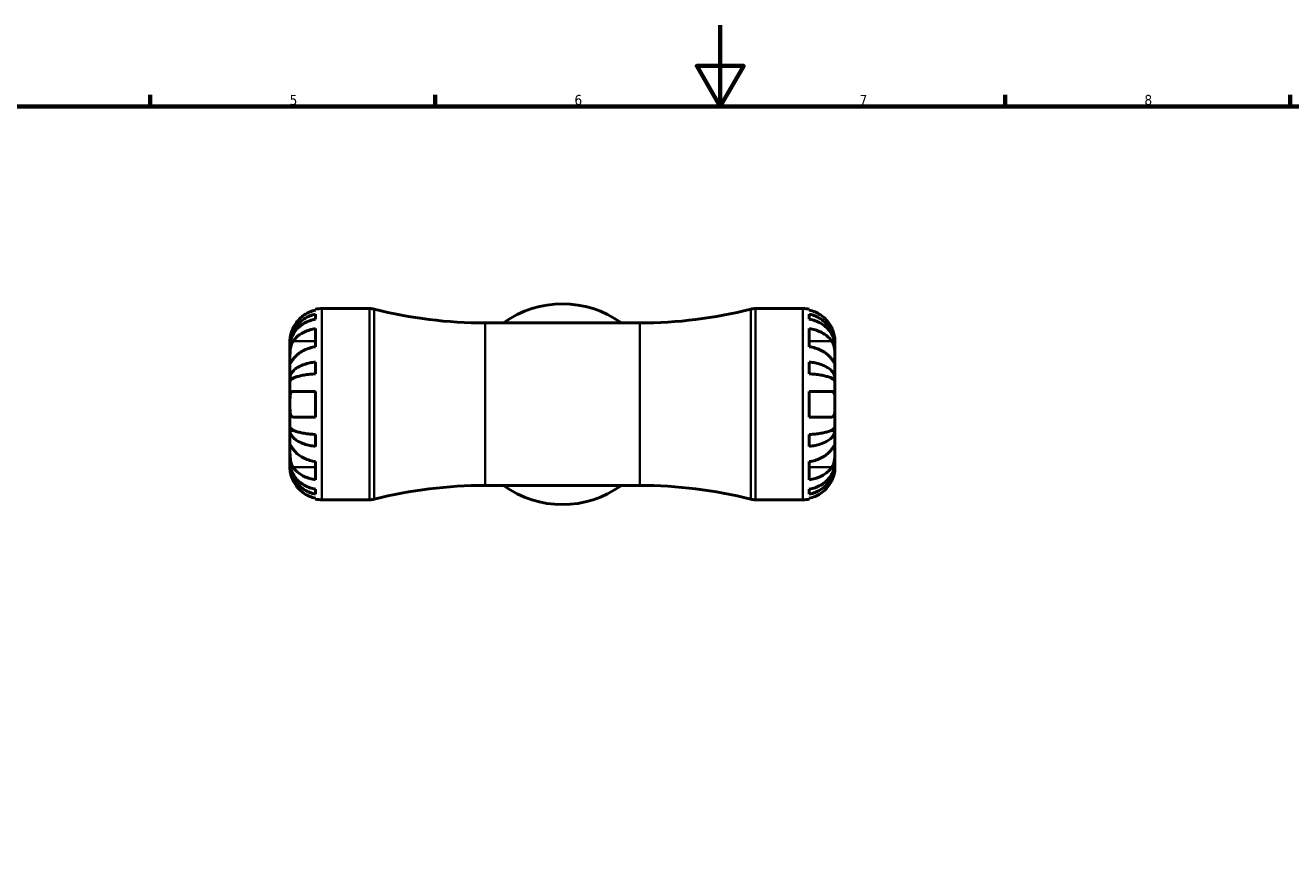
# Model space of a CAD drawing. Header units: millimetres. Extents: x 0 to 907, y 0 to 785.
# Tile 5 of 11: x 250 to 561, y 393 to 594. Entities that reach past the tile are written whole.
import ezdxf

# ---------------------------------------------------------------- set-up
doc = ezdxf.new("R2010")
doc.units = ezdxf.units.MM
for name, color, linetype, lineweight in [('Border (ISO)', 7, 'Continuous', 70), ('Visible (ISO)', 7, 'Continuous', 50), ('Visible Narrow (ISO)', 7, 'Continuous', 35)]:
    doc.layers.add(name, color=color, linetype=linetype, lineweight=lineweight)
doc.styles.add('Note Text (ISO)', font='tahoma.ttf')

# ---------------------------------------------------------------- blocks, each defined once
blk = doc.blocks.new('Borders Default Border')
at = {"layer": 'Border (ISO)'}
for p, q in [((280.33, 574), (280.33, 576.9)), ((350.42, 574), (350.42, 576.9)), ((490.58, 574), (490.58, 576.9)), ((560.67, 574), (560.67, 576.9))]:
    blk.add_line(p, q, dxfattribs=at)
at = {"layer": 'Border (ISO)', "flags": 128}
for points in [[(420.5, 594), (420.5, 574), (414.73, 584), (426.27, 584), (420.5, 574)], [(20, 20), (20, 574), (821, 574), (821, 20), (20, 20)]]:
    blk.add_lwpolyline(points, dxfattribs=at)
at = {"layer": 'Border (ISO)', "color": 232, "true_color": 0xca0064, "char_height": 2.5, "attachment_point": 7, "style": 'Note Text (ISO)'}
for s, insert in [('5', (314.64, 574.35)), ('6', (384.66, 574.35)), ('7', (454.77, 574.4)), ('8', (524.81, 574.34))]:
    blk.add_mtext(s, dxfattribs=dict(at, insert=insert))

msp = doc.modelspace()

# ---------------------------------------------------------------- linework, layer by layer
at = {"layer": 'Visible (ISO)'}
for p, q in [((321, 523.96), (321, 524.173)), ((321, 521.743), (321, 522.951)), ((322.575, 524.333), (334.271, 524.333)), ((429.128, 524.333), (440.825, 524.333)), ((442.4, 524.173), (442.4, 523.96)), ((442.4, 522.951), (442.4, 521.743)), ((362.7, 520.808), (400.7, 520.808)), ((321, 514.959), (321, 519.413)), ((442.4, 519.413), (442.4, 514.959)), ((314.7, 515.452), (314.7, 516.458)), ((314.7, 515.452), (314.712, 515.452)), ((314.7, 515.069), (314.7, 515.452)), ((314.7, 511.881), (314.7, 515.069)), ((448.7, 515.452), (448.687, 515.452)), ((448.7, 515.452), (448.7, 516.458)), ((448.7, 515.069), (448.7, 515.452)), ((448.7, 511.881), (448.7, 515.069)), ((314.7, 507.271), (314.7, 511.881)), ((321, 508.286), (321, 511.202)), ((442.4, 511.202), (442.4, 508.286)), ((448.7, 507.271), (448.7, 511.881)), ((314.7, 507.271), (315.608, 507.271)), ((314.7, 506.347), (314.7, 507.271)), ((448.7, 507.271), (447.791, 507.271)), ((448.7, 506.347), (448.7, 507.271)), ((314.7, 500.833), (314.7, 506.347)), ((448.7, 500.833), (448.7, 506.347)), ((321, 497.683), (321, 503.983)), ((442.4, 503.983), (442.4, 497.683)), ((314.7, 495.318), (314.7, 500.833)), ((448.7, 495.318), (448.7, 500.833)), ((314.7, 494.394), (314.7, 495.318)), ((448.7, 494.394), (448.7, 495.318)), ((314.7, 489.784), (314.7, 494.394)), ((314.7, 494.394), (315.608, 494.394)), ((321, 490.463), (321, 493.379)), ((442.4, 493.379), (442.4, 490.463)), ((448.7, 494.394), (447.791, 494.394)), ((448.7, 489.784), (448.7, 494.394)), ((314.7, 486.596), (314.7, 489.784)), ((448.7, 486.596), (448.7, 489.784)), ((314.7, 486.213), (314.7, 486.596)), ((314.7, 485.208), (314.7, 486.213)), ((314.7, 486.213), (314.712, 486.213)), ((321, 482.252), (321, 486.706)), ((442.4, 486.706), (442.4, 482.252)), ((448.7, 486.213), (448.687, 486.213)), ((448.7, 486.213), (448.7, 486.596)), ((448.7, 485.208), (448.7, 486.213)), ((321, 478.714), (321, 479.922)), ((362.7, 480.858), (400.7, 480.858)), ((442.4, 479.922), (442.4, 478.714)), ((321, 477.492), (321, 477.705)), ((322.575, 477.333), (334.271, 477.333)), ((429.128, 477.333), (440.825, 477.333)), ((442.4, 477.705), (442.4, 477.492))]:
    msp.add_line(p, q, dxfattribs=at)
for centre, radius, start, end in [((322.575, 516.458), 7.875, 90, 101.53696), ((334.271, 519.633), 4.7, 75.86352, 90), ((362.7, 632.508), 111.701, 255.86352, 270), ((381.7, 500.833), 24.675, 54.04943, 125.95057), ((400.7, 632.508), 111.701, 270, 284.13648), ((429.128, 519.633), 4.7, 90, 104.13648), ((440.825, 516.458), 7.875, 78.46304, 90), ((362.7, 369.157), 111.701, 90, 104.13648), ((381.7, 500.833), 24.675, 234.04943, 305.95057), ((400.7, 369.157), 111.701, 75.86352, 90), ((322.575, 485.208), 7.875, 258.46304, 270), ((334.271, 482.033), 4.7, 270, 284.13648), ((429.128, 482.033), 4.7, 255.86352, 270), ((440.825, 485.208), 7.875, 270, 281.53696)]:
    msp.add_arc(centre, radius, start, end, dxfattribs=at)
for points, knots in [([(314.7, 515.452), (314.7, 515.926), (314.748, 516.443), (314.955, 517.456), (315.114, 517.951), (315.487, 518.825), (315.735, 519.283), (316.324, 520.139), (316.666, 520.537), (317.354, 521.203), (317.763, 521.534), (318.644, 522.105), (319.115, 522.345), (320.001, 522.701), (320.495, 522.851), (321, 522.951)], [3.5133937, 3.5133937, 3.5133937, 3.5133937, 3.6601181, 3.6601181, 3.8068425, 3.8068425, 3.9529976, 3.9529976, 4.0991526, 4.0991526, 4.2449679, 4.2449679, 4.3907831, 4.3907831, 4.5326305, 4.5326305, 4.5326305, 4.5326305]), ([(321, 523.96), (320.498, 523.856), (320.007, 523.701), (319.124, 523.334), (318.653, 523.085), (317.772, 522.494), (317.364, 522.151), (316.675, 521.458), (316.332, 521.044), (315.824, 520.277), (315.635, 519.941), (315.477, 519.608)], [0.14941001, 0.14941001, 0.14941001, 0.14941001, 0.29044502, 0.29044502, 0.43634177, 0.43634177, 0.58223851, 0.58223851, 0.72934673, 0.72934673, 0.83526259, 0.83526259, 0.83526259, 0.83526259]), ([(447.922, 519.608), (447.764, 519.941), (447.575, 520.277), (447.067, 521.044), (446.724, 521.458), (446.035, 522.151), (445.627, 522.494), (444.747, 523.085), (444.275, 523.334), (443.392, 523.701), (442.902, 523.856), (442.4, 523.96)], [3.89239507, 3.89239507, 3.89239507, 3.89239507, 3.99831093, 3.99831093, 4.14541915, 4.14541915, 4.2913159, 4.2913159, 4.43721264, 4.43721264, 4.57824766, 4.57824766, 4.57824766, 4.57824766]), ([(442.4, 522.951), (442.905, 522.851), (443.398, 522.701), (444.284, 522.345), (444.756, 522.105), (445.636, 521.534), (446.045, 521.203), (446.733, 520.537), (447.075, 520.139), (447.664, 519.283), (447.912, 518.825), (448.285, 517.951), (448.444, 517.456), (448.652, 516.443), (448.7, 515.926), (448.7, 515.452)], [0.1494024, 0.1494024, 0.1494024, 0.1494024, 0.2912498, 0.2912498, 0.4370651, 0.4370651, 0.5828803, 0.5828803, 0.7290354, 0.7290354, 0.8751905, 0.8751905, 1.0219149, 1.0219149, 1.1686392, 1.1686392, 1.1686392, 1.1686392]), ([(315.477, 519.608), (315.415, 519.477), (315.356, 519.344), (315.22, 519.019), (315.148, 518.826), (315.016, 518.437), (314.959, 518.243), (314.845, 517.794), (314.798, 517.552), (314.727, 517.068), (314.711, 516.851), (314.698, 516.54), (314.7, 516.458), (314.7, 516.458)], [-0.50816407, -0.50816407, -0.50816407, -0.50816407, -0.46460526, -0.46460526, -0.40154747, -0.40154747, -0.3356183, -0.3356183, -0.24286964, -0.24286964, -0.12490659, -0.12490659, 0, 0, 0, 0]), ([(321, 521.743), (320.495, 521.654), (320.001, 521.52), (319.115, 521.204), (318.644, 520.99), (317.763, 520.482), (317.354, 520.188), (316.666, 519.594), (316.324, 519.241), (315.735, 518.479), (315.487, 518.071), (315.114, 517.294), (314.955, 516.853), (314.748, 515.951), (314.7, 515.491), (314.7, 515.069)], [0.1494024, 0.1494024, 0.1494024, 0.1494024, 0.2912498, 0.2912498, 0.4370651, 0.4370651, 0.5828803, 0.5828803, 0.7290354, 0.7290354, 0.8751905, 0.8751905, 1.0219149, 1.0219149, 1.1686392, 1.1686392, 1.1686392, 1.1686392]), ([(448.7, 515.069), (448.7, 515.491), (448.652, 515.951), (448.444, 516.853), (448.285, 517.294), (447.912, 518.071), (447.664, 518.479), (447.075, 519.241), (446.733, 519.594), (446.045, 520.188), (445.636, 520.482), (444.756, 520.99), (444.284, 521.204), (443.398, 521.52), (442.905, 521.654), (442.4, 521.743)], [3.5133937, 3.5133937, 3.5133937, 3.5133937, 3.6601181, 3.6601181, 3.8068425, 3.8068425, 3.9529976, 3.9529976, 4.0991526, 4.0991526, 4.2449679, 4.2449679, 4.3907831, 4.3907831, 4.5326305, 4.5326305, 4.5326305, 4.5326305]), ([(448.7, 516.458), (448.7, 516.458), (448.7, 516.48), (448.699, 516.574), (448.697, 516.648), (448.683, 516.918), (448.663, 517.16), (448.578, 517.671), (448.528, 517.908), (448.41, 518.346), (448.351, 518.536), (448.215, 518.926), (448.137, 519.124), (448.01, 519.417), (447.967, 519.512), (447.922, 519.608)], [-2.17667965, -2.17667965, -2.17667965, -2.17667965, -2.11086653, -2.11086653, -2.04055216, -2.04055216, -1.91738302, -1.91738302, -1.82942275, -1.82942275, -1.76558177, -1.76558177, -1.70117883, -1.70117883, -1.66961913, -1.66961913, -1.66961913, -1.66961913]), ([(315.477, 516.336), (315.633, 516.568), (315.819, 516.803), (316.322, 517.341), (316.663, 517.634), (317.349, 518.125), (317.758, 518.369), (318.64, 518.79), (319.113, 518.967), (320, 519.229), (320.494, 519.34), (321, 519.413)], [3.89239571, 3.89239571, 3.89239571, 3.89239571, 3.99678019, 3.99678019, 4.14338592, 4.14338592, 4.2897945, 4.2897945, 4.43620308, 4.43620308, 4.57822829, 4.57822829, 4.57822829, 4.57822829]), ([(442.4, 519.413), (442.902, 519.34), (443.392, 519.231), (444.275, 518.971), (444.747, 518.795), (445.627, 518.377), (446.035, 518.134), (446.724, 517.644), (447.067, 517.352), (447.575, 516.81), (447.764, 516.571), (447.922, 516.336)], [0.14941001, 0.14941001, 0.14941001, 0.14941001, 0.29044502, 0.29044502, 0.43634177, 0.43634177, 0.58223851, 0.58223851, 0.72934673, 0.72934673, 0.83526259, 0.83526259, 0.83526259, 0.83526259]), ([(314.7, 511.881), (314.7, 512.037), (314.699, 512.208), (314.701, 512.591), (314.702, 512.802), (314.715, 513.341), (314.73, 513.676), (314.795, 514.332), (314.842, 514.646), (314.959, 515.157), (315.017, 515.357), (315.152, 515.73), (315.228, 515.902), (315.364, 516.157), (315.419, 516.25), (315.477, 516.336)], [0, 0, 0, 0, 0.06608139, 0.06608139, 0.13667451, 0.13667451, 0.23873403, 0.23873403, 0.33457773, 0.33457773, 0.40157847, 0.40157847, 0.46685307, 0.46685307, 0.50745344, 0.50745344, 0.50745344, 0.50745344]), ([(321, 514.959), (320.498, 514.886), (320.007, 514.776), (319.124, 514.516), (318.653, 514.34), (317.772, 513.922), (317.364, 513.679), (316.675, 513.19), (316.332, 512.897), (315.824, 512.355), (315.635, 512.117), (315.477, 511.881)], [0.14941001, 0.14941001, 0.14941001, 0.14941001, 0.29044502, 0.29044502, 0.43634177, 0.43634177, 0.58223851, 0.58223851, 0.72934673, 0.72934673, 0.83526259, 0.83526259, 0.83526259, 0.83526259]), ([(447.922, 511.881), (447.764, 512.117), (447.575, 512.355), (447.067, 512.897), (446.724, 513.19), (446.035, 513.679), (445.627, 513.922), (444.747, 514.34), (444.275, 514.516), (443.392, 514.776), (442.902, 514.886), (442.4, 514.959)], [3.89239507, 3.89239507, 3.89239507, 3.89239507, 3.99831093, 3.99831093, 4.14541915, 4.14541915, 4.2913159, 4.2913159, 4.43721264, 4.43721264, 4.57824766, 4.57824766, 4.57824766, 4.57824766]), ([(447.922, 516.336), (447.98, 516.25), (448.035, 516.158), (448.171, 515.902), (448.247, 515.731), (448.382, 515.358), (448.44, 515.157), (448.555, 514.658), (448.601, 514.357), (448.673, 513.661), (448.688, 513.273), (448.701, 512.525), (448.7, 512.175), (448.7, 511.881)], [-0.50766593, -0.50766593, -0.50766593, -0.50766593, -0.46718991, -0.46718991, -0.40200215, -0.40200215, -0.33506637, -0.33506637, -0.24300458, -0.24300458, -0.12488859, -0.12488859, 0, 0, 0, 0]), ([(315.477, 511.881), (315.42, 511.795), (315.364, 511.713), (315.228, 511.511), (315.152, 511.4), (315.017, 511.209), (314.959, 511.13), (314.845, 510.992), (314.798, 510.953), (314.727, 510.966), (314.711, 511.046), (314.698, 511.354), (314.7, 511.587), (314.7, 511.881)], [-0.50766593, -0.50766593, -0.50766593, -0.50766593, -0.46718991, -0.46718991, -0.40200215, -0.40200215, -0.33506637, -0.33506637, -0.24300458, -0.24300458, -0.12488859, -0.12488859, 0, 0, 0, 0]), ([(314.7, 507.271), (314.7, 507.519), (314.748, 507.79), (314.954, 508.32), (315.114, 508.58), (315.486, 509.037), (315.733, 509.278), (316.321, 509.726), (316.663, 509.934), (317.35, 510.284), (317.759, 510.458), (318.64, 510.758), (319.112, 510.884), (319.999, 511.07), (320.494, 511.15), (321, 511.202)], [3.5133937, 3.5133937, 3.5133937, 3.5133937, 3.6599755, 3.6599755, 3.8065572, 3.8065572, 3.9525705, 3.9525705, 4.0985839, 4.0985839, 4.2445416, 4.2445416, 4.3904993, 4.3904993, 4.5326251, 4.5326251, 4.5326251, 4.5326251]), ([(442.4, 511.202), (442.905, 511.15), (443.398, 511.071), (444.284, 510.884), (444.756, 510.759), (445.636, 510.459), (446.045, 510.286), (446.733, 509.936), (447.075, 509.728), (447.664, 509.279), (447.912, 509.039), (448.285, 508.581), (448.444, 508.321), (448.652, 507.79), (448.7, 507.519), (448.7, 507.271)], [0.1494024, 0.1494024, 0.1494024, 0.1494024, 0.2912498, 0.2912498, 0.4370651, 0.4370651, 0.5828803, 0.5828803, 0.7290354, 0.7290354, 0.8751905, 0.8751905, 1.0219149, 1.0219149, 1.1686392, 1.1686392, 1.1686392, 1.1686392]), ([(448.7, 511.881), (448.7, 511.725), (448.7, 511.586), (448.699, 511.338), (448.697, 511.233), (448.685, 511.034), (448.67, 510.97), (448.605, 510.95), (448.557, 510.989), (448.44, 511.13), (448.382, 511.209), (448.247, 511.4), (448.171, 511.511), (448.035, 511.713), (447.98, 511.795), (447.922, 511.881)], [0, 0, 0, 0, 0.06608139, 0.06608139, 0.13667451, 0.13667451, 0.23873403, 0.23873403, 0.33457773, 0.33457773, 0.40157847, 0.40157847, 0.46685307, 0.46685307, 0.50745344, 0.50745344, 0.50745344, 0.50745344]), ([(321, 508.286), (320.495, 508.26), (320.001, 508.222), (319.115, 508.13), (318.644, 508.068), (317.763, 507.92), (317.354, 507.834), (316.666, 507.662), (316.324, 507.559), (315.735, 507.338), (315.487, 507.219), (315.114, 506.993), (314.955, 506.865), (314.748, 506.603), (314.7, 506.469), (314.7, 506.347)], [0.1494024, 0.1494024, 0.1494024, 0.1494024, 0.2912498, 0.2912498, 0.4370651, 0.4370651, 0.5828803, 0.5828803, 0.7290354, 0.7290354, 0.8751905, 0.8751905, 1.0219149, 1.0219149, 1.1686392, 1.1686392, 1.1686392, 1.1686392]), ([(448.7, 506.347), (448.7, 506.469), (448.652, 506.603), (448.444, 506.865), (448.285, 506.993), (447.912, 507.219), (447.664, 507.338), (447.075, 507.559), (446.733, 507.662), (446.045, 507.834), (445.636, 507.92), (444.756, 508.068), (444.284, 508.13), (443.398, 508.222), (442.905, 508.26), (442.4, 508.286)], [3.5133937, 3.5133937, 3.5133937, 3.5133937, 3.6601181, 3.6601181, 3.8068425, 3.8068425, 3.9529976, 3.9529976, 4.0991526, 4.0991526, 4.2449679, 4.2449679, 4.3907831, 4.3907831, 4.5326305, 4.5326305, 4.5326305, 4.5326305]), ([(314.7, 500.833), (314.7, 501.052), (314.699, 501.271), (314.701, 501.715), (314.702, 501.938), (314.716, 502.523), (314.736, 502.857), (314.821, 503.334), (314.871, 503.5), (314.989, 503.726), (315.048, 503.802), (315.185, 503.915), (315.262, 503.951), (315.389, 503.978), (315.432, 503.983), (315.477, 503.983)], [-2.17667965, -2.17667965, -2.17667965, -2.17667965, -2.11086653, -2.11086653, -2.04055216, -2.04055216, -1.91738302, -1.91738302, -1.82942275, -1.82942275, -1.76558177, -1.76558177, -1.70117883, -1.70117883, -1.66961913, -1.66961913, -1.66961913, -1.66961913]), ([(315.477, 503.983), (315.633, 503.983), (315.819, 503.983), (316.322, 503.983), (316.663, 503.983), (317.349, 503.983), (317.758, 503.983), (318.64, 503.983), (319.113, 503.983), (320, 503.983), (320.494, 503.983), (321, 503.983)], [3.89239571, 3.89239571, 3.89239571, 3.89239571, 3.99678019, 3.99678019, 4.14338592, 4.14338592, 4.2897945, 4.2897945, 4.43620308, 4.43620308, 4.57822829, 4.57822829, 4.57822829, 4.57822829]), ([(442.4, 503.983), (442.902, 503.983), (443.392, 503.983), (444.275, 503.983), (444.747, 503.983), (445.627, 503.983), (446.035, 503.983), (446.724, 503.983), (447.067, 503.983), (447.575, 503.983), (447.764, 503.983), (447.922, 503.983)], [0.14941001, 0.14941001, 0.14941001, 0.14941001, 0.29044502, 0.29044502, 0.43634177, 0.43634177, 0.58223851, 0.58223851, 0.72934673, 0.72934673, 0.83526259, 0.83526259, 0.83526259, 0.83526259]), ([(447.922, 503.983), (447.984, 503.983), (448.043, 503.974), (448.179, 503.933), (448.252, 503.891), (448.383, 503.765), (448.44, 503.68), (448.554, 503.426), (448.601, 503.239), (448.673, 502.737), (448.688, 502.407), (448.701, 501.661), (448.7, 501.249), (448.7, 500.833)], [-0.50816407, -0.50816407, -0.50816407, -0.50816407, -0.46460526, -0.46460526, -0.40154747, -0.40154747, -0.3356183, -0.3356183, -0.24286964, -0.24286964, -0.12490659, -0.12490659, 0, 0, 0, 0]), ([(315.477, 497.683), (315.415, 497.683), (315.356, 497.691), (315.22, 497.732), (315.148, 497.774), (315.016, 497.901), (314.959, 497.985), (314.845, 498.239), (314.798, 498.426), (314.727, 498.928), (314.711, 499.258), (314.698, 500.004), (314.7, 500.416), (314.7, 500.833)], [-0.50816407, -0.50816407, -0.50816407, -0.50816407, -0.46460526, -0.46460526, -0.40154747, -0.40154747, -0.3356183, -0.3356183, -0.24286964, -0.24286964, -0.12490659, -0.12490659, 0, 0, 0, 0]), ([(448.7, 500.833), (448.7, 500.613), (448.7, 500.394), (448.699, 499.951), (448.697, 499.727), (448.683, 499.142), (448.663, 498.808), (448.578, 498.331), (448.528, 498.165), (448.41, 497.939), (448.351, 497.863), (448.215, 497.75), (448.137, 497.714), (448.01, 497.687), (447.967, 497.683), (447.922, 497.683)], [-2.17667965, -2.17667965, -2.17667965, -2.17667965, -2.11086653, -2.11086653, -2.04055216, -2.04055216, -1.91738302, -1.91738302, -1.82942275, -1.82942275, -1.76558177, -1.76558177, -1.70117883, -1.70117883, -1.66961913, -1.66961913, -1.66961913, -1.66961913]), ([(314.7, 495.318), (314.7, 495.196), (314.748, 495.062), (314.954, 494.8), (315.114, 494.672), (315.486, 494.447), (315.733, 494.328), (316.321, 494.107), (316.663, 494.004), (317.35, 493.832), (317.759, 493.746), (318.64, 493.598), (319.112, 493.536), (319.999, 493.444), (320.494, 493.405), (321, 493.379)], [3.5133937, 3.5133937, 3.5133937, 3.5133937, 3.6599755, 3.6599755, 3.8065572, 3.8065572, 3.9525705, 3.9525705, 4.0985839, 4.0985839, 4.2445416, 4.2445416, 4.3904993, 4.3904993, 4.5326251, 4.5326251, 4.5326251, 4.5326251]), ([(321, 497.683), (320.498, 497.683), (320.007, 497.683), (319.124, 497.683), (318.653, 497.683), (317.772, 497.683), (317.364, 497.683), (316.675, 497.683), (316.332, 497.683), (315.824, 497.683), (315.635, 497.683), (315.477, 497.683)], [0.14941001, 0.14941001, 0.14941001, 0.14941001, 0.29044502, 0.29044502, 0.43634177, 0.43634177, 0.58223851, 0.58223851, 0.72934673, 0.72934673, 0.83526259, 0.83526259, 0.83526259, 0.83526259]), ([(447.922, 497.683), (447.764, 497.683), (447.575, 497.683), (447.067, 497.683), (446.724, 497.683), (446.035, 497.683), (445.627, 497.683), (444.747, 497.683), (444.275, 497.683), (443.392, 497.683), (442.902, 497.683), (442.4, 497.683)], [3.89239507, 3.89239507, 3.89239507, 3.89239507, 3.99831093, 3.99831093, 4.14541915, 4.14541915, 4.2913159, 4.2913159, 4.43721264, 4.43721264, 4.57824766, 4.57824766, 4.57824766, 4.57824766]), ([(442.4, 493.379), (442.905, 493.405), (443.398, 493.444), (444.284, 493.536), (444.756, 493.598), (445.636, 493.745), (446.045, 493.831), (446.733, 494.003), (447.075, 494.106), (447.664, 494.327), (447.912, 494.446), (448.285, 494.672), (448.444, 494.8), (448.652, 495.062), (448.7, 495.196), (448.7, 495.318)], [0.1494024, 0.1494024, 0.1494024, 0.1494024, 0.2912498, 0.2912498, 0.4370651, 0.4370651, 0.5828803, 0.5828803, 0.7290354, 0.7290354, 0.8751905, 0.8751905, 1.0219149, 1.0219149, 1.1686392, 1.1686392, 1.1686392, 1.1686392]), ([(321, 490.463), (320.495, 490.515), (320.001, 490.594), (319.115, 490.781), (318.644, 490.906), (317.763, 491.206), (317.354, 491.379), (316.666, 491.729), (316.324, 491.937), (315.735, 492.386), (315.487, 492.626), (315.114, 493.084), (314.955, 493.344), (314.748, 493.875), (314.7, 494.146), (314.7, 494.394)], [0.1494024, 0.1494024, 0.1494024, 0.1494024, 0.2912498, 0.2912498, 0.4370651, 0.4370651, 0.5828803, 0.5828803, 0.7290354, 0.7290354, 0.8751905, 0.8751905, 1.0219149, 1.0219149, 1.1686392, 1.1686392, 1.1686392, 1.1686392]), ([(448.7, 494.394), (448.7, 494.146), (448.652, 493.875), (448.444, 493.344), (448.285, 493.084), (447.912, 492.626), (447.664, 492.386), (447.075, 491.937), (446.733, 491.729), (446.045, 491.379), (445.636, 491.206), (444.756, 490.906), (444.284, 490.781), (443.398, 490.594), (442.905, 490.515), (442.4, 490.463)], [3.5133937, 3.5133937, 3.5133937, 3.5133937, 3.6601181, 3.6601181, 3.8068425, 3.8068425, 3.9529976, 3.9529976, 4.0991526, 4.0991526, 4.2449679, 4.2449679, 4.3907831, 4.3907831, 4.5326305, 4.5326305, 4.5326305, 4.5326305]), ([(315.477, 485.329), (315.42, 485.415), (315.364, 485.507), (315.228, 485.763), (315.152, 485.934), (315.017, 486.308), (314.959, 486.508), (314.845, 487.007), (314.798, 487.308), (314.727, 488.004), (314.711, 488.392), (314.698, 489.14), (314.7, 489.49), (314.7, 489.784)], [-0.50766593, -0.50766593, -0.50766593, -0.50766593, -0.46718991, -0.46718991, -0.40200215, -0.40200215, -0.33506637, -0.33506637, -0.24300458, -0.24300458, -0.12488859, -0.12488859, 0, 0, 0, 0]), ([(314.7, 489.784), (314.7, 489.94), (314.699, 490.079), (314.701, 490.327), (314.702, 490.432), (314.715, 490.631), (314.73, 490.695), (314.795, 490.715), (314.842, 490.676), (314.959, 490.535), (315.017, 490.456), (315.152, 490.265), (315.228, 490.154), (315.364, 489.952), (315.419, 489.87), (315.477, 489.784)], [0, 0, 0, 0, 0.06608139, 0.06608139, 0.13667451, 0.13667451, 0.23873403, 0.23873403, 0.33457773, 0.33457773, 0.40157847, 0.40157847, 0.46685307, 0.46685307, 0.50745344, 0.50745344, 0.50745344, 0.50745344]), ([(315.477, 489.784), (315.633, 489.552), (315.819, 489.317), (316.322, 488.778), (316.663, 488.486), (317.349, 487.995), (317.758, 487.751), (318.64, 487.33), (319.113, 487.153), (320, 486.891), (320.494, 486.78), (321, 486.706)], [3.89239571, 3.89239571, 3.89239571, 3.89239571, 3.99678019, 3.99678019, 4.14338592, 4.14338592, 4.2897945, 4.2897945, 4.43620308, 4.43620308, 4.57822829, 4.57822829, 4.57822829, 4.57822829]), ([(442.4, 486.706), (442.902, 486.78), (443.392, 486.889), (444.275, 487.149), (444.747, 487.325), (445.627, 487.743), (446.035, 487.986), (446.724, 488.476), (447.067, 488.768), (447.575, 489.31), (447.764, 489.548), (447.922, 489.784)], [0.14941001, 0.14941001, 0.14941001, 0.14941001, 0.29044502, 0.29044502, 0.43634177, 0.43634177, 0.58223851, 0.58223851, 0.72934673, 0.72934673, 0.83526259, 0.83526259, 0.83526259, 0.83526259]), ([(447.922, 489.784), (447.98, 489.87), (448.035, 489.952), (448.171, 490.154), (448.247, 490.265), (448.382, 490.456), (448.44, 490.535), (448.555, 490.673), (448.601, 490.712), (448.673, 490.699), (448.688, 490.619), (448.701, 490.311), (448.7, 490.078), (448.7, 489.784)], [-0.50766593, -0.50766593, -0.50766593, -0.50766593, -0.46718991, -0.46718991, -0.40200215, -0.40200215, -0.33506637, -0.33506637, -0.24300458, -0.24300458, -0.12488859, -0.12488859, 0, 0, 0, 0]), ([(448.7, 489.784), (448.7, 489.628), (448.7, 489.457), (448.699, 489.075), (448.697, 488.864), (448.685, 488.324), (448.67, 487.989), (448.605, 487.333), (448.557, 487.019), (448.44, 486.509), (448.382, 486.308), (448.247, 485.935), (448.171, 485.763), (448.035, 485.508), (447.98, 485.416), (447.922, 485.329)], [0, 0, 0, 0, 0.06608139, 0.06608139, 0.13667451, 0.13667451, 0.23873403, 0.23873403, 0.33457773, 0.33457773, 0.40157847, 0.40157847, 0.46685307, 0.46685307, 0.50745344, 0.50745344, 0.50745344, 0.50745344]), ([(314.7, 486.596), (314.7, 486.175), (314.748, 485.715), (314.954, 484.814), (315.114, 484.373), (315.486, 483.597), (315.733, 483.189), (316.321, 482.428), (316.663, 482.074), (317.35, 481.48), (317.759, 481.185), (318.64, 480.676), (319.112, 480.462), (319.999, 480.145), (320.494, 480.011), (321, 479.922)], [3.5133937, 3.5133937, 3.5133937, 3.5133937, 3.6599755, 3.6599755, 3.8065572, 3.8065572, 3.9525705, 3.9525705, 4.0985839, 4.0985839, 4.2445416, 4.2445416, 4.3904993, 4.3904993, 4.5326251, 4.5326251, 4.5326251, 4.5326251]), ([(321, 478.714), (320.495, 478.814), (320.001, 478.964), (319.115, 479.32), (318.644, 479.56), (317.763, 480.131), (317.354, 480.462), (316.666, 481.128), (316.324, 481.526), (315.735, 482.382), (315.487, 482.84), (315.114, 483.714), (314.955, 484.209), (314.748, 485.222), (314.7, 485.739), (314.7, 486.213)], [0.1494024, 0.1494024, 0.1494024, 0.1494024, 0.2912498, 0.2912498, 0.4370651, 0.4370651, 0.5828803, 0.5828803, 0.7290354, 0.7290354, 0.8751905, 0.8751905, 1.0219149, 1.0219149, 1.1686392, 1.1686392, 1.1686392, 1.1686392]), ([(442.4, 479.922), (442.905, 480.011), (443.398, 480.145), (444.284, 480.461), (444.756, 480.675), (445.636, 481.183), (446.045, 481.477), (446.733, 482.071), (447.075, 482.424), (447.664, 483.186), (447.912, 483.594), (448.285, 484.371), (448.444, 484.812), (448.652, 485.714), (448.7, 486.174), (448.7, 486.596)], [0.1494024, 0.1494024, 0.1494024, 0.1494024, 0.2912498, 0.2912498, 0.4370651, 0.4370651, 0.5828803, 0.5828803, 0.7290354, 0.7290354, 0.8751905, 0.8751905, 1.0219149, 1.0219149, 1.1686392, 1.1686392, 1.1686392, 1.1686392]), ([(448.7, 486.213), (448.7, 485.739), (448.652, 485.222), (448.444, 484.209), (448.285, 483.714), (447.912, 482.84), (447.664, 482.382), (447.075, 481.526), (446.733, 481.128), (446.045, 480.462), (445.636, 480.131), (444.756, 479.56), (444.284, 479.32), (443.398, 478.964), (442.905, 478.814), (442.4, 478.714)], [3.5133937, 3.5133937, 3.5133937, 3.5133937, 3.6601181, 3.6601181, 3.8068425, 3.8068425, 3.9529976, 3.9529976, 4.0991526, 4.0991526, 4.2449679, 4.2449679, 4.3907831, 4.3907831, 4.5326305, 4.5326305, 4.5326305, 4.5326305]), ([(314.7, 485.208), (314.7, 485.208), (314.699, 485.185), (314.701, 485.091), (314.702, 485.017), (314.716, 484.747), (314.736, 484.505), (314.821, 483.994), (314.871, 483.757), (314.989, 483.319), (315.048, 483.129), (315.185, 482.739), (315.262, 482.542), (315.389, 482.249), (315.432, 482.153), (315.477, 482.058)], [-2.17667965, -2.17667965, -2.17667965, -2.17667965, -2.11086653, -2.11086653, -2.04055216, -2.04055216, -1.91738302, -1.91738302, -1.82942275, -1.82942275, -1.76558177, -1.76558177, -1.70117883, -1.70117883, -1.66961913, -1.66961913, -1.66961913, -1.66961913]), ([(321, 482.252), (320.498, 482.325), (320.007, 482.435), (319.124, 482.694), (318.653, 482.87), (317.772, 483.289), (317.364, 483.531), (316.675, 484.021), (316.332, 484.314), (315.824, 484.855), (315.635, 485.094), (315.477, 485.329)], [0.14941001, 0.14941001, 0.14941001, 0.14941001, 0.29044502, 0.29044502, 0.43634177, 0.43634177, 0.58223851, 0.58223851, 0.72934673, 0.72934673, 0.83526259, 0.83526259, 0.83526259, 0.83526259]), ([(447.922, 485.329), (447.764, 485.094), (447.575, 484.855), (447.067, 484.314), (446.724, 484.021), (446.035, 483.531), (445.627, 483.289), (444.747, 482.87), (444.275, 482.694), (443.392, 482.435), (442.902, 482.325), (442.4, 482.252)], [3.89239525, 3.89239525, 3.89239525, 3.89239525, 3.99831111, 3.99831111, 4.14541932, 4.14541932, 4.29131607, 4.29131607, 4.43721281, 4.43721281, 4.57824783, 4.57824783, 4.57824783, 4.57824783]), ([(447.922, 482.058), (447.984, 482.188), (448.043, 482.321), (448.179, 482.646), (448.252, 482.839), (448.383, 483.228), (448.44, 483.422), (448.554, 483.871), (448.601, 484.113), (448.673, 484.597), (448.688, 484.814), (448.701, 485.125), (448.7, 485.208), (448.7, 485.208)], [-0.50816407, -0.50816407, -0.50816407, -0.50816407, -0.46460526, -0.46460526, -0.40154747, -0.40154747, -0.3356183, -0.3356183, -0.24286964, -0.24286964, -0.12490659, -0.12490659, 0, 0, 0, 0]), ([(315.477, 482.058), (315.635, 481.724), (315.824, 481.388), (316.332, 480.621), (316.675, 480.207), (317.364, 479.514), (317.772, 479.172), (318.653, 478.58), (319.124, 478.331), (320.007, 477.964), (320.498, 477.809), (321, 477.705)], [3.89239507, 3.89239507, 3.89239507, 3.89239507, 3.99831093, 3.99831093, 4.14541915, 4.14541915, 4.2913159, 4.2913159, 4.43721264, 4.43721264, 4.57824766, 4.57824766, 4.57824766, 4.57824766]), ([(442.4, 477.705), (442.902, 477.809), (443.392, 477.964), (444.275, 478.331), (444.747, 478.58), (445.627, 479.172), (446.035, 479.514), (446.724, 480.207), (447.067, 480.621), (447.575, 481.388), (447.764, 481.724), (447.922, 482.058)], [0.14941001, 0.14941001, 0.14941001, 0.14941001, 0.29044502, 0.29044502, 0.43634177, 0.43634177, 0.58223851, 0.58223851, 0.72934673, 0.72934673, 0.83526259, 0.83526259, 0.83526259, 0.83526259])]:
    msp.add_open_spline(points, degree=3, knots=knots, dxfattribs=at)
at = {"layer": 'Visible Narrow (ISO)'}
for p, q in [((322.575, 477.622), (322.575, 524.043)), ((334.271, 477.622), (334.271, 524.043)), ((335.419, 523.903), (335.419, 477.762)), ((427.981, 477.762), (427.981, 523.903)), ((429.128, 524.043), (429.128, 477.622)), ((440.825, 477.622), (440.825, 524.043)), ((362.7, 481.103), (362.7, 520.562)), ((400.7, 481.103), (400.7, 520.562)), ((315.753, 516.336), (320.723, 516.336)), ((447.646, 516.336), (442.676, 516.336)), ((315.753, 485.329), (320.723, 485.329)), ((447.646, 485.329), (442.676, 485.329))]:
    msp.add_line(p, q, dxfattribs=at)

# ---------------------------------------------------------------- block references
msp.add_blockref('Borders Default Border', (0, 0))

doc.saveas('drawing.dxf')
